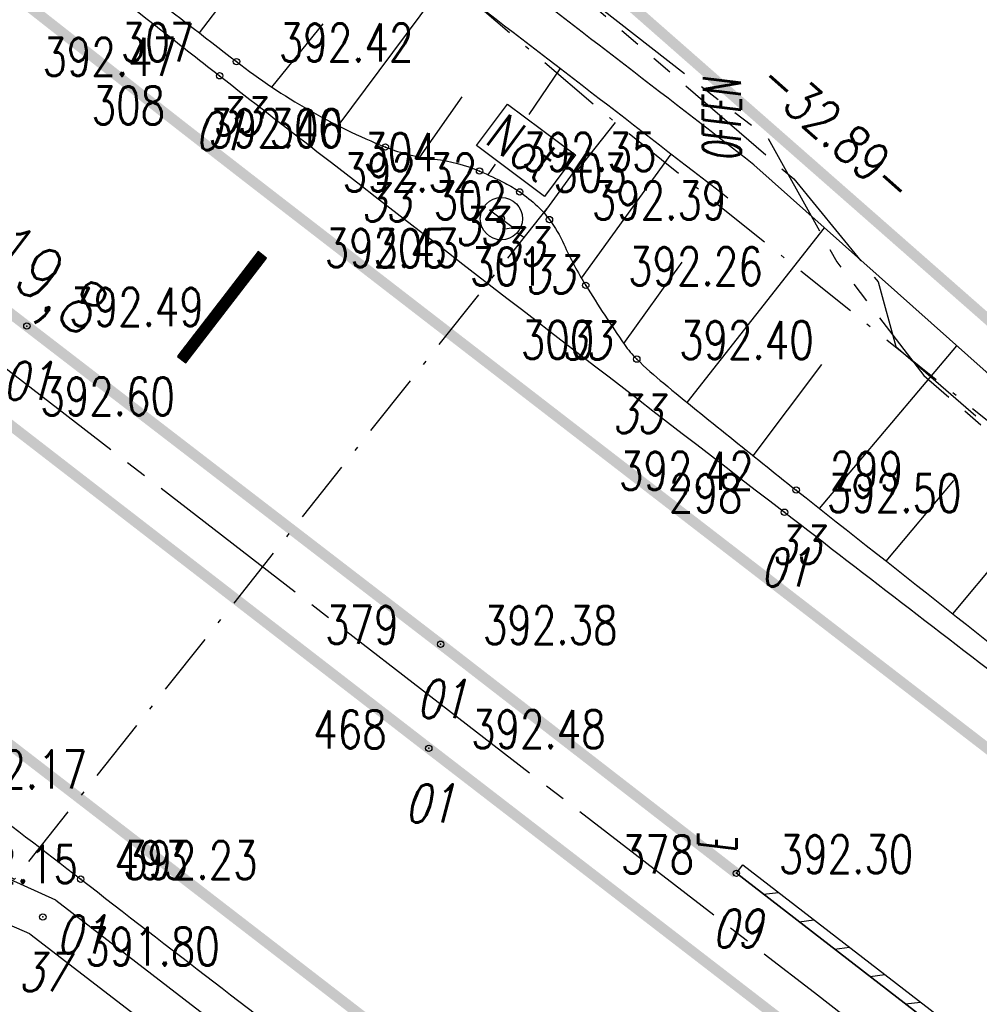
# Model space of a CAD drawing. Extents: x 449544 to 450624, y 436205 to 437134.
# Tile 104 of 114: x 450280 to 450325, y 436488 to 436535. Entities that reach past the tile are written whole.
import ezdxf
from ezdxf.enums import TextEntityAlignment as Align

# ---------------------------------------------------------------- set-up
doc = ezdxf.new("R2010")
doc.units = 0
doc.header["$LTSCALE"] = 2
doc.header["$MEASUREMENT"] = 0
for name, pattern in [('ACHSE', [5.5, 4, -0.5, 0.5, -0.5]), ('AUSGEZOGEN', [0]), ('BAB-FM2', [2.6, 1.5, -0.5, 0.1, -0.5]), ('PHANTOMX2', [5, 2.5, -0.5, 0.5, -0.5, 0.5, -0.5])]:
    doc.linetypes.add(name, pattern=pattern)
doc.layers.get('0').update_dxf_attribs({"linetype": 'AUSGEZOGEN'})
for name, color, linetype in [('214-ABSTAND', 8, 'AUSGEZOGEN'), ('214-GRENZL-BAB', 7, 'AUSGEZOGEN'), ('ACHSETOP', 250, 'ACHSE'), ('ANMERKUNG', 7, 'CONTINUOUS'), ('BAB_FM', 5, 'BAB-FM2'), ('BOESCHG', 250, 'AUSGEZOGEN'), ('BORDSTEIN', 7, 'CONTINUOUS'), ('FBR_ANMERKUNG', 7, 'CONTINUOUS'), ('FBR_HOEHE', 4, 'AUSGEZOGEN'), ('FBR_PKT', 7, 'AUSGEZOGEN'), ('FBR_PKT-CODE', 30, 'AUSGEZOGEN'), ('FBR_PKT-NR', 7, 'AUSGEZOGEN'), ('FBRTOP', 250, 'AUSGEZOGEN'), ('GEF', 1, 'AUSGEZOGEN'), ('HEKT_B', 250, 'CONTINUOUS'), ('Lichtwellenleiter COLT', 46, 'PHANTOMX2'), ('Lichtwellenleiter GLH', 46, 'PHANTOMX2'), ('MULDE', 250, 'AUSGEZOGEN'), ('NS', 5, 'AUSGEZOGEN'), ('SCHLITZRINNE', 200, 'AUSGEZOGEN')]:
    doc.layers.add(name, color=color, linetype=linetype)
doc.styles.add('ROMANS', font='romans.shx', dxfattribs={"width": 0.8})

# ---------------------------------------------------------------- blocks, each defined once
blk = doc.blocks.new('PKT')
at = {"color": 0}
blk.add_circle((0, 0), 0.15, dxfattribs=at)
blk.add_point((0, 0), dxfattribs=at)
blk = doc.blocks.new('*X39')
at = {"color": 0}
for p, q in [((75.476, 275.596), (75.966, 276.086)), ((75.476, 275.605), (75.957, 276.086)), ((75.476, 275.614), (75.948, 276.086)), ((75.476, 275.622), (75.939, 276.086)), ((75.476, 275.631), (75.93, 276.086)), ((75.476, 275.64), (75.921, 276.086)), ((75.476, 275.649), (75.913, 276.086)), ((75.476, 275.658), (75.904, 276.086)), ((75.476, 275.667), (75.895, 276.086)), ((75.476, 275.675), (75.886, 276.086)), ((75.476, 275.684), (75.877, 276.086)), ((75.476, 275.693), (75.868, 276.086)), ((75.476, 275.702), (75.86, 276.086)), ((75.476, 275.711), (75.851, 276.086)), ((75.476, 275.72), (75.842, 276.086)), ((75.476, 275.728), (75.833, 276.086)), ((75.476, 275.737), (75.824, 276.086)), ((75.476, 275.746), (75.815, 276.086)), ((75.476, 275.755), (75.807, 276.086)), ((75.476, 275.764), (75.798, 276.086)), ((75.476, 275.773), (75.789, 276.086)), ((75.476, 275.781), (75.78, 276.086)), ((75.476, 275.79), (75.771, 276.086)), ((75.476, 275.799), (75.762, 276.086)), ((75.476, 275.808), (75.754, 276.086)), ((75.476, 275.817), (75.745, 276.086)), ((75.476, 275.826), (75.736, 276.086)), ((75.476, 275.834), (75.727, 276.086)), ((75.476, 275.843), (75.718, 276.086)), ((75.476, 275.852), (75.709, 276.086)), ((75.476, 275.861), (75.7, 276.086)), ((75.476, 275.87), (75.692, 276.086)), ((75.476, 275.879), (75.683, 276.086)), ((75.476, 275.888), (75.674, 276.086)), ((75.476, 275.896), (75.665, 276.086)), ((75.476, 275.905), (75.656, 276.086)), ((75.476, 275.914), (75.647, 276.086)), ((75.476, 275.923), (75.639, 276.086)), ((75.476, 275.932), (75.63, 276.086)), ((75.476, 275.941), (75.621, 276.086)), ((75.476, 275.949), (75.612, 276.086)), ((75.476, 275.958), (75.603, 276.086)), ((75.476, 275.967), (75.594, 276.086)), ((75.476, 275.976), (75.586, 276.086)), ((75.476, 275.985), (75.577, 276.086)), ((75.476, 275.994), (75.568, 276.086)), ((75.476, 276.002), (75.559, 276.086)), ((75.476, 276.011), (75.55, 276.086)), ((75.476, 276.02), (75.541, 276.086)), ((75.476, 276.029), (75.533, 276.086)), ((75.476, 276.038), (75.524, 276.086)), ((75.476, 276.047), (75.515, 276.086)), ((75.476, 276.055), (75.506, 276.086)), ((75.476, 276.064), (75.497, 276.086)), ((75.476, 276.073), (75.488, 276.086)), ((75.476, 275.587), (75.973, 276.084)), ((75.476, 275.578), (75.973, 276.075)), ((75.476, 275.569), (75.973, 276.067)), ((75.476, 275.56), (75.973, 276.058)), ((75.476, 275.552), (75.973, 276.049)), ((75.476, 275.543), (75.973, 276.04)), ((75.476, 275.534), (75.973, 276.031)), ((75.476, 275.525), (75.973, 276.022)), ((75.476, 275.516), (75.973, 276.014)), ((75.476, 275.507), (75.973, 276.005)), ((75.476, 275.499), (75.973, 275.996)), ((75.476, 275.49), (75.973, 275.987)), ((75.476, 275.481), (75.973, 275.978)), ((75.476, 275.472), (75.973, 275.969)), ((75.476, 275.463), (75.973, 275.961)), ((75.476, 275.454), (75.973, 275.952)), ((75.476, 275.446), (75.973, 275.943)), ((75.476, 275.437), (75.973, 275.934)), ((75.476, 275.428), (75.973, 275.925)), ((75.476, 275.419), (75.973, 275.916)), ((75.476, 275.41), (75.973, 275.907)), ((75.476, 275.401), (75.973, 275.899)), ((75.476, 275.393), (75.973, 275.89)), ((75.476, 275.384), (75.973, 275.881)), ((75.476, 275.375), (75.973, 275.872)), ((75.476, 275.366), (75.973, 275.863)), ((75.476, 275.357), (75.973, 275.854)), ((75.476, 275.348), (75.973, 275.846)), ((75.476, 275.34), (75.973, 275.837)), ((75.476, 275.331), (75.973, 275.828)), ((75.476, 275.322), (75.973, 275.819)), ((75.476, 275.313), (75.973, 275.81)), ((75.476, 275.304), (75.973, 275.801)), ((75.476, 275.295), (75.973, 275.793)), ((75.476, 275.286), (75.973, 275.784)), ((75.476, 275.278), (75.973, 275.775)), ((75.476, 275.269), (75.973, 275.766)), ((75.476, 275.26), (75.973, 275.757)), ((75.476, 275.251), (75.973, 275.748)), ((75.476, 275.242), (75.973, 275.74)), ((75.476, 275.233), (75.973, 275.731)), ((75.476, 275.225), (75.973, 275.722)), ((75.476, 275.216), (75.973, 275.713)), ((75.476, 275.207), (75.973, 275.704)), ((75.476, 275.198), (75.973, 275.695)), ((75.476, 275.189), (75.973, 275.687)), ((75.476, 275.18), (75.973, 275.678)), ((75.476, 275.172), (75.973, 275.669)), ((75.476, 275.163), (75.973, 275.66)), ((75.476, 275.154), (75.973, 275.651)), ((75.476, 275.145), (75.973, 275.642)), ((75.476, 275.136), (75.973, 275.633)), ((75.476, 275.127), (75.973, 275.625)), ((75.476, 275.119), (75.973, 275.616)), ((75.476, 275.11), (75.973, 275.607)), ((75.476, 275.101), (75.973, 275.598)), ((75.476, 275.092), (75.973, 275.589)), ((75.476, 275.083), (75.973, 275.58)), ((75.476, 275.074), (75.973, 275.572)), ((75.476, 275.066), (75.973, 275.563)), ((75.476, 275.057), (75.973, 275.554)), ((75.476, 275.048), (75.973, 275.545)), ((75.476, 275.039), (75.973, 275.536)), ((75.476, 275.03), (75.973, 275.527)), ((75.476, 275.021), (75.973, 275.519)), ((75.476, 275.012), (75.973, 275.51)), ((75.476, 275.004), (75.973, 275.501)), ((75.476, 274.995), (75.973, 275.492)), ((75.476, 274.986), (75.973, 275.483)), ((75.476, 274.977), (75.973, 275.474)), ((75.476, 274.968), (75.973, 275.466)), ((75.476, 274.959), (75.973, 275.457)), ((75.476, 274.951), (75.973, 275.448)), ((75.476, 274.942), (75.973, 275.439)), ((75.476, 274.933), (75.973, 275.43)), ((75.476, 274.924), (75.973, 275.421)), ((75.476, 274.915), (75.973, 275.413)), ((75.476, 274.906), (75.973, 275.404)), ((75.476, 274.898), (75.973, 275.395)), ((75.476, 274.889), (75.973, 275.386)), ((75.476, 274.88), (75.973, 275.377)), ((75.476, 274.871), (75.973, 275.368)), ((75.476, 274.862), (75.973, 275.359)), ((75.476, 274.853), (75.973, 275.351)), ((75.476, 274.845), (75.973, 275.342)), ((75.476, 274.836), (75.973, 275.333)), ((75.476, 274.827), (75.973, 275.324)), ((75.476, 274.818), (75.973, 275.315)), ((75.476, 274.809), (75.973, 275.306)), ((75.476, 274.8), (75.973, 275.298)), ((75.476, 274.792), (75.973, 275.289)), ((75.476, 274.783), (75.973, 275.28)), ((75.476, 274.774), (75.973, 275.271)), ((75.476, 274.765), (75.973, 275.262)), ((75.476, 274.756), (75.973, 275.253)), ((75.476, 274.747), (75.973, 275.245)), ((75.476, 274.738), (75.973, 275.236)), ((75.476, 274.73), (75.973, 275.227)), ((75.476, 274.721), (75.973, 275.218)), ((75.476, 274.712), (75.973, 275.209)), ((75.476, 274.703), (75.973, 275.2)), ((75.476, 274.694), (75.973, 275.192)), ((75.476, 274.685), (75.973, 275.183)), ((75.476, 274.677), (75.973, 275.174)), ((75.476, 274.668), (75.973, 275.165)), ((75.476, 274.659), (75.973, 275.156)), ((75.476, 274.65), (75.973, 275.147)), ((75.476, 274.641), (75.973, 275.139)), ((75.476, 274.632), (75.973, 275.13)), ((75.476, 274.624), (75.973, 275.121)), ((75.476, 274.615), (75.973, 275.112)), ((75.476, 274.606), (75.973, 275.103)), ((75.476, 274.597), (75.973, 275.094)), ((75.476, 274.588), (75.973, 275.085)), ((75.476, 274.579), (75.973, 275.077)), ((75.476, 274.571), (75.973, 275.068)), ((75.476, 274.562), (75.973, 275.059)), ((75.476, 274.553), (75.973, 275.05)), ((75.476, 274.544), (75.973, 275.041)), ((75.476, 274.535), (75.973, 275.032)), ((75.476, 274.526), (75.973, 275.024)), ((75.476, 274.518), (75.973, 275.015)), ((75.476, 274.509), (75.973, 275.006)), ((75.476, 274.5), (75.973, 274.997)), ((75.476, 274.491), (75.973, 274.988)), ((75.476, 274.482), (75.973, 274.979)), ((75.476, 274.473), (75.973, 274.971)), ((75.476, 274.464), (75.973, 274.962)), ((75.476, 274.456), (75.973, 274.953)), ((75.476, 274.447), (75.973, 274.944)), ((75.476, 274.438), (75.973, 274.935)), ((75.476, 274.429), (75.973, 274.926)), ((75.476, 274.42), (75.973, 274.918)), ((75.476, 274.411), (75.973, 274.909)), ((75.476, 274.403), (75.973, 274.9)), ((75.476, 274.394), (75.973, 274.891)), ((75.476, 274.385), (75.973, 274.882)), ((75.476, 274.376), (75.973, 274.873)), ((75.476, 274.367), (75.973, 274.865)), ((75.476, 274.358), (75.973, 274.856)), ((75.476, 274.35), (75.973, 274.847)), ((75.476, 274.341), (75.973, 274.838)), ((75.476, 274.332), (75.973, 274.829)), ((75.476, 274.323), (75.973, 274.82)), ((75.476, 274.314), (75.973, 274.811)), ((75.476, 274.305), (75.973, 274.803)), ((75.476, 274.297), (75.973, 274.794)), ((75.476, 274.288), (75.973, 274.785)), ((75.476, 274.279), (75.973, 274.776)), ((75.476, 274.27), (75.973, 274.767)), ((75.476, 274.261), (75.973, 274.758)), ((75.476, 274.252), (75.973, 274.75)), ((75.476, 274.243), (75.973, 274.741)), ((75.476, 274.235), (75.973, 274.732)), ((75.476, 274.226), (75.973, 274.723)), ((75.476, 274.217), (75.973, 274.714)), ((75.476, 274.208), (75.973, 274.705)), ((75.476, 274.199), (75.973, 274.697)), ((75.476, 274.19), (75.973, 274.688)), ((75.476, 274.182), (75.973, 274.679)), ((75.476, 274.173), (75.973, 274.67)), ((75.476, 274.164), (75.973, 274.661)), ((75.476, 274.155), (75.973, 274.652)), ((75.476, 274.146), (75.973, 274.644)), ((75.476, 274.137), (75.973, 274.635)), ((75.476, 274.129), (75.973, 274.626)), ((75.476, 274.12), (75.973, 274.617)), ((75.476, 274.111), (75.973, 274.608)), ((75.476, 274.102), (75.973, 274.599)), ((75.476, 274.093), (75.973, 274.59)), ((75.476, 274.084), (75.973, 274.582)), ((75.476, 274.076), (75.973, 274.573)), ((75.476, 274.067), (75.973, 274.564)), ((75.476, 274.058), (75.973, 274.555)), ((75.476, 274.049), (75.973, 274.546)), ((75.476, 274.04), (75.973, 274.537)), ((75.476, 274.031), (75.973, 274.529)), ((75.476, 274.023), (75.973, 274.52)), ((75.476, 274.014), (75.973, 274.511)), ((75.476, 274.005), (75.973, 274.502)), ((75.476, 273.996), (75.973, 274.493)), ((75.476, 273.987), (75.973, 274.484)), ((75.476, 273.978), (75.973, 274.476)), ((75.476, 273.969), (75.973, 274.467)), ((75.476, 273.961), (75.973, 274.458)), ((75.476, 273.952), (75.973, 274.449)), ((75.476, 273.943), (75.973, 274.44)), ((75.476, 273.934), (75.973, 274.431)), ((75.476, 273.925), (75.973, 274.423)), ((75.476, 273.916), (75.973, 274.414)), ((75.476, 273.908), (75.973, 274.405)), ((75.476, 273.899), (75.973, 274.396)), ((75.476, 273.89), (75.973, 274.387)), ((75.476, 273.881), (75.973, 274.378)), ((75.476, 273.872), (75.973, 274.37)), ((75.476, 273.863), (75.973, 274.361)), ((75.476, 273.855), (75.973, 274.352)), ((75.476, 273.846), (75.973, 274.343)), ((75.476, 273.837), (75.973, 274.334)), ((75.476, 273.828), (75.973, 274.325)), ((75.476, 273.819), (75.973, 274.316)), ((75.476, 273.81), (75.973, 274.308)), ((75.476, 273.802), (75.973, 274.299)), ((75.476, 273.793), (75.973, 274.29)), ((75.476, 273.784), (75.973, 274.281)), ((75.476, 273.775), (75.973, 274.272)), ((75.476, 273.766), (75.973, 274.263)), ((75.476, 273.757), (75.973, 274.255)), ((75.476, 273.749), (75.973, 274.246)), ((75.476, 273.74), (75.973, 274.237)), ((75.476, 273.731), (75.973, 274.228)), ((75.476, 273.722), (75.973, 274.219)), ((75.476, 273.713), (75.973, 274.21)), ((75.476, 273.704), (75.973, 274.202)), ((75.476, 273.695), (75.973, 274.193)), ((75.476, 273.687), (75.973, 274.184)), ((75.476, 273.678), (75.973, 274.175)), ((75.476, 273.669), (75.973, 274.166)), ((75.476, 273.66), (75.973, 274.157)), ((75.476, 273.651), (75.973, 274.149)), ((75.476, 273.642), (75.973, 274.14)), ((75.476, 273.634), (75.973, 274.131)), ((75.476, 273.625), (75.973, 274.122)), ((75.476, 273.616), (75.973, 274.113)), ((75.476, 273.607), (75.973, 274.104)), ((75.476, 273.598), (75.973, 274.096)), ((75.476, 273.589), (75.973, 274.087)), ((75.476, 273.581), (75.973, 274.078)), ((75.476, 273.572), (75.973, 274.069)), ((75.476, 273.563), (75.973, 274.06)), ((75.476, 273.554), (75.973, 274.051)), ((75.476, 273.545), (75.973, 274.042)), ((75.476, 273.536), (75.973, 274.034)), ((75.476, 273.528), (75.973, 274.025)), ((75.476, 273.519), (75.973, 274.016)), ((75.476, 273.51), (75.973, 274.007)), ((75.476, 273.501), (75.973, 273.998)), ((75.476, 273.492), (75.973, 273.989)), ((75.476, 273.483), (75.973, 273.981)), ((75.476, 273.475), (75.973, 273.972)), ((75.476, 273.466), (75.973, 273.963)), ((75.476, 273.457), (75.973, 273.954)), ((75.476, 273.448), (75.973, 273.945)), ((75.476, 273.439), (75.973, 273.936)), ((75.476, 273.43), (75.973, 273.928)), ((75.476, 273.421), (75.973, 273.919)), ((75.476, 273.413), (75.973, 273.91)), ((75.476, 273.404), (75.973, 273.901)), ((75.476, 273.395), (75.973, 273.892)), ((75.476, 273.386), (75.973, 273.883)), ((75.476, 273.377), (75.973, 273.875)), ((75.476, 273.368), (75.973, 273.866)), ((75.476, 273.36), (75.973, 273.857)), ((75.476, 273.351), (75.973, 273.848)), ((75.476, 273.342), (75.973, 273.839)), ((75.476, 273.333), (75.973, 273.83)), ((75.476, 273.324), (75.973, 273.822)), ((75.476, 273.315), (75.973, 273.813)), ((75.476, 273.307), (75.973, 273.804)), ((75.476, 273.298), (75.973, 273.795)), ((75.476, 273.289), (75.973, 273.786)), ((75.476, 273.28), (75.973, 273.777)), ((75.476, 273.271), (75.973, 273.768)), ((75.476, 273.262), (75.973, 273.76)), ((75.476, 273.254), (75.973, 273.751)), ((75.476, 273.245), (75.973, 273.742)), ((75.476, 273.236), (75.973, 273.733)), ((75.476, 273.227), (75.973, 273.724)), ((75.476, 273.218), (75.973, 273.715)), ((75.476, 273.209), (75.973, 273.707)), ((75.476, 273.201), (75.973, 273.698)), ((75.476, 273.192), (75.973, 273.689)), ((75.476, 273.183), (75.973, 273.68)), ((75.476, 273.174), (75.973, 273.671)), ((75.476, 273.165), (75.973, 273.662)), ((75.476, 273.156), (75.973, 273.654)), ((75.476, 273.147), (75.973, 273.645)), ((75.476, 273.139), (75.973, 273.636)), ((75.476, 273.13), (75.973, 273.627)), ((75.476, 273.121), (75.973, 273.618)), ((75.476, 273.112), (75.973, 273.609)), ((75.476, 273.103), (75.973, 273.601)), ((75.476, 273.094), (75.973, 273.592)), ((75.476, 273.086), (75.973, 273.583)), ((75.476, 273.077), (75.973, 273.574)), ((75.476, 273.068), (75.973, 273.565)), ((75.476, 273.059), (75.973, 273.556)), ((75.476, 273.05), (75.973, 273.548)), ((75.476, 273.041), (75.973, 273.539)), ((75.476, 273.033), (75.973, 273.53)), ((75.476, 273.024), (75.973, 273.521)), ((75.476, 273.015), (75.973, 273.512)), ((75.476, 273.006), (75.973, 273.503)), ((75.476, 272.997), (75.973, 273.494)), ((75.476, 272.988), (75.973, 273.486)), ((75.476, 272.98), (75.973, 273.477)), ((75.476, 272.971), (75.973, 273.468)), ((75.476, 272.962), (75.973, 273.459)), ((75.476, 272.953), (75.973, 273.45)), ((75.476, 272.944), (75.973, 273.441)), ((75.476, 272.935), (75.973, 273.433)), ((75.476, 272.927), (75.973, 273.424)), ((75.476, 272.918), (75.973, 273.415)), ((75.476, 272.909), (75.973, 273.406)), ((75.476, 272.9), (75.973, 273.397)), ((75.476, 272.891), (75.973, 273.388)), ((75.476, 272.882), (75.973, 273.38)), ((75.476, 272.873), (75.973, 273.371)), ((75.476, 272.865), (75.973, 273.362)), ((75.476, 272.856), (75.973, 273.353)), ((75.476, 272.847), (75.973, 273.344)), ((75.476, 272.838), (75.973, 273.335)), ((75.476, 272.829), (75.973, 273.327)), ((75.476, 272.82), (75.973, 273.318)), ((75.476, 272.812), (75.973, 273.309)), ((75.476, 272.803), (75.973, 273.3)), ((75.476, 272.794), (75.973, 273.291)), ((75.476, 272.785), (75.973, 273.282)), ((75.476, 272.776), (75.973, 273.274)), ((75.476, 272.767), (75.973, 273.265)), ((75.476, 272.759), (75.973, 273.256)), ((75.476, 272.75), (75.973, 273.247)), ((75.476, 272.741), (75.973, 273.238)), ((75.476, 272.732), (75.973, 273.229)), ((75.476, 272.723), (75.973, 273.22)), ((75.476, 272.714), (75.973, 273.212)), ((75.476, 272.706), (75.973, 273.203)), ((75.476, 272.697), (75.973, 273.194)), ((75.476, 272.688), (75.973, 273.185)), ((75.476, 272.679), (75.973, 273.176)), ((75.476, 272.67), (75.973, 273.167)), ((75.476, 272.661), (75.973, 273.159)), ((75.476, 272.653), (75.973, 273.15)), ((75.476, 272.644), (75.973, 273.141)), ((75.476, 272.635), (75.973, 273.132)), ((75.476, 272.626), (75.973, 273.123)), ((75.476, 272.617), (75.973, 273.114)), ((75.476, 272.608), (75.973, 273.106)), ((75.476, 272.599), (75.973, 273.097)), ((75.476, 272.591), (75.973, 273.088)), ((75.476, 272.582), (75.973, 273.079)), ((75.476, 272.573), (75.973, 273.07)), ((75.476, 272.564), (75.973, 273.061)), ((75.476, 272.555), (75.973, 273.053)), ((75.476, 272.546), (75.973, 273.044)), ((75.476, 272.538), (75.973, 273.035)), ((75.476, 272.529), (75.973, 273.026)), ((75.476, 272.52), (75.973, 273.017)), ((75.476, 272.511), (75.973, 273.008)), ((75.476, 272.502), (75.973, 273)), ((75.476, 272.493), (75.973, 272.991)), ((75.476, 272.485), (75.973, 272.982)), ((75.476, 272.476), (75.973, 272.973)), ((75.476, 272.467), (75.973, 272.964)), ((75.476, 272.458), (75.973, 272.955)), ((75.476, 272.449), (75.973, 272.946)), ((75.476, 272.44), (75.973, 272.938)), ((75.476, 272.432), (75.973, 272.929)), ((75.476, 272.423), (75.973, 272.92)), ((75.476, 272.414), (75.973, 272.911)), ((75.476, 272.405), (75.973, 272.902)), ((75.476, 272.396), (75.973, 272.893)), ((75.476, 272.387), (75.973, 272.885)), ((75.476, 272.379), (75.973, 272.876)), ((75.476, 272.37), (75.973, 272.867)), ((75.476, 272.361), (75.973, 272.858)), ((75.476, 272.352), (75.973, 272.849)), ((75.476, 272.343), (75.973, 272.84)), ((75.476, 272.334), (75.973, 272.832)), ((75.476, 272.325), (75.973, 272.823)), ((75.476, 272.317), (75.973, 272.814)), ((75.476, 272.308), (75.973, 272.805)), ((75.476, 272.299), (75.973, 272.796)), ((75.476, 272.29), (75.973, 272.787)), ((75.476, 272.281), (75.973, 272.779)), ((75.476, 272.272), (75.973, 272.77)), ((75.476, 272.264), (75.973, 272.761)), ((75.476, 272.255), (75.973, 272.752)), ((75.476, 272.246), (75.973, 272.743)), ((75.476, 272.237), (75.973, 272.734)), ((75.476, 272.228), (75.973, 272.726)), ((75.476, 272.219), (75.973, 272.717)), ((75.476, 272.211), (75.973, 272.708)), ((75.476, 272.202), (75.973, 272.699)), ((75.476, 272.193), (75.973, 272.69)), ((75.476, 272.184), (75.973, 272.681)), ((75.476, 272.175), (75.973, 272.672)), ((75.476, 272.166), (75.973, 272.664)), ((75.476, 272.158), (75.973, 272.655)), ((75.476, 272.149), (75.973, 272.646)), ((75.476, 272.14), (75.973, 272.637)), ((75.476, 272.131), (75.973, 272.628)), ((75.476, 272.122), (75.973, 272.619)), ((75.476, 272.113), (75.973, 272.611)), ((75.476, 272.104), (75.973, 272.602)), ((75.476, 272.096), (75.973, 272.593)), ((75.476, 272.087), (75.973, 272.584)), ((75.476, 272.078), (75.973, 272.575)), ((75.476, 272.069), (75.973, 272.566)), ((75.476, 272.06), (75.973, 272.558)), ((75.476, 272.051), (75.973, 272.549)), ((75.476, 272.043), (75.973, 272.54)), ((75.476, 272.034), (75.973, 272.531)), ((75.476, 272.025), (75.973, 272.522)), ((75.476, 272.016), (75.973, 272.513)), ((75.476, 272.007), (75.973, 272.505)), ((75.476, 271.998), (75.973, 272.496)), ((75.476, 271.99), (75.973, 272.487)), ((75.476, 271.981), (75.973, 272.478)), ((75.476, 271.972), (75.973, 272.469)), ((75.476, 271.963), (75.973, 272.46)), ((75.476, 271.954), (75.973, 272.452)), ((75.476, 271.945), (75.973, 272.443)), ((75.476, 271.937), (75.973, 272.434)), ((75.476, 271.928), (75.973, 272.425)), ((75.476, 271.919), (75.973, 272.416)), ((75.476, 271.91), (75.973, 272.407)), ((75.476, 271.901), (75.973, 272.398)), ((75.476, 271.892), (75.973, 272.39)), ((75.476, 271.884), (75.973, 272.381)), ((75.476, 271.875), (75.973, 272.372)), ((75.476, 271.866), (75.973, 272.363)), ((75.476, 271.857), (75.973, 272.354)), ((75.476, 271.848), (75.973, 272.345)), ((75.476, 271.839), (75.973, 272.337)), ((75.476, 271.83), (75.973, 272.328)), ((75.476, 271.822), (75.973, 272.319)), ((75.476, 271.813), (75.973, 272.31)), ((75.476, 271.804), (75.973, 272.301)), ((75.476, 271.795), (75.973, 272.292)), ((75.476, 271.786), (75.973, 272.284)), ((75.476, 271.777), (75.973, 272.275)), ((75.476, 271.769), (75.973, 272.266)), ((75.476, 271.76), (75.973, 272.257)), ((75.476, 271.751), (75.973, 272.248)), ((75.476, 271.742), (75.973, 272.239)), ((75.476, 271.733), (75.973, 272.231)), ((75.476, 271.724), (75.973, 272.222)), ((75.476, 271.716), (75.973, 272.213)), ((75.476, 271.707), (75.973, 272.204)), ((75.476, 271.698), (75.973, 272.195)), ((75.476, 271.689), (75.973, 272.186)), ((75.476, 271.68), (75.973, 272.177)), ((75.476, 271.671), (75.973, 272.169)), ((75.476, 271.663), (75.973, 272.16)), ((75.476, 271.654), (75.973, 272.151)), ((75.476, 271.645), (75.973, 272.142)), ((75.476, 271.636), (75.973, 272.133)), ((75.476, 271.627), (75.973, 272.124)), ((75.476, 271.618), (75.973, 272.116)), ((75.476, 271.61), (75.973, 272.107)), ((75.476, 271.601), (75.973, 272.098)), ((75.476, 271.592), (75.973, 272.089)), ((75.476, 271.583), (75.973, 272.08)), ((75.476, 271.574), (75.973, 272.071)), ((75.476, 271.565), (75.973, 272.063)), ((75.476, 271.556), (75.973, 272.054)), ((75.476, 271.548), (75.973, 272.045)), ((75.476, 271.539), (75.973, 272.036)), ((75.476, 271.53), (75.973, 272.027)), ((75.476, 271.521), (75.973, 272.018)), ((75.476, 271.512), (75.973, 272.01)), ((75.476, 271.503), (75.973, 272.001)), ((75.476, 271.495), (75.973, 271.992)), ((75.476, 271.486), (75.973, 271.983)), ((75.476, 271.477), (75.973, 271.974)), ((75.476, 271.468), (75.973, 271.965)), ((75.476, 271.459), (75.973, 271.957)), ((75.476, 271.45), (75.973, 271.948)), ((75.476, 271.442), (75.973, 271.939)), ((75.476, 271.433), (75.973, 271.93)), ((75.476, 271.424), (75.973, 271.921)), ((75.476, 271.415), (75.973, 271.912)), ((75.476, 271.406), (75.973, 271.903)), ((75.476, 271.397), (75.973, 271.895)), ((75.476, 271.389), (75.973, 271.886)), ((75.476, 271.38), (75.973, 271.877)), ((75.476, 271.371), (75.973, 271.868)), ((75.476, 271.362), (75.973, 271.859)), ((75.476, 271.353), (75.973, 271.85)), ((75.476, 271.344), (75.973, 271.842)), ((75.476, 271.336), (75.973, 271.833)), ((75.476, 271.327), (75.973, 271.824)), ((75.476, 271.318), (75.973, 271.815)), ((75.476, 271.309), (75.973, 271.806)), ((75.476, 271.3), (75.973, 271.797)), ((75.476, 271.291), (75.973, 271.789)), ((75.476, 271.282), (75.973, 271.78)), ((75.476, 271.274), (75.973, 271.771)), ((75.476, 271.265), (75.973, 271.762)), ((75.476, 271.256), (75.973, 271.753)), ((75.476, 271.247), (75.973, 271.744)), ((75.476, 271.238), (75.973, 271.736)), ((75.476, 271.229), (75.973, 271.727)), ((75.476, 271.221), (75.973, 271.718)), ((75.476, 271.212), (75.973, 271.709)), ((75.476, 271.203), (75.973, 271.7)), ((75.476, 271.194), (75.973, 271.691)), ((75.476, 271.185), (75.973, 271.683)), ((75.476, 271.176), (75.973, 271.674)), ((75.476, 271.168), (75.973, 271.665)), ((75.476, 271.159), (75.973, 271.656)), ((75.476, 271.15), (75.973, 271.647)), ((75.476, 271.141), (75.973, 271.638)), ((75.476, 271.132), (75.973, 271.629)), ((75.476, 271.123), (75.973, 271.621)), ((75.476, 271.115), (75.973, 271.612)), ((75.476, 271.106), (75.973, 271.603)), ((75.476, 271.097), (75.973, 271.594)), ((75.476, 271.088), (75.973, 271.585)), ((75.476, 271.079), (75.973, 271.576)), ((75.476, 271.07), (75.973, 271.568)), ((75.476, 271.062), (75.973, 271.559)), ((75.476, 271.053), (75.973, 271.55)), ((75.476, 271.044), (75.973, 271.541)), ((75.476, 271.035), (75.973, 271.532)), ((75.476, 271.026), (75.973, 271.523)), ((75.476, 271.017), (75.973, 271.515)), ((75.476, 271.008), (75.973, 271.506)), ((75.476, 271), (75.973, 271.497)), ((75.476, 270.991), (75.973, 271.488)), ((75.476, 270.982), (75.973, 271.479)), ((75.476, 270.973), (75.973, 271.47)), ((75.476, 270.964), (75.973, 271.462)), ((75.476, 270.955), (75.973, 271.453)), ((75.476, 270.947), (75.973, 271.444)), ((75.476, 270.938), (75.973, 271.435)), ((75.476, 270.929), (75.973, 271.426)), ((75.476, 270.92), (75.973, 271.417)), ((75.476, 270.911), (75.973, 271.409)), ((75.476, 270.902), (75.973, 271.4)), ((75.476, 270.894), (75.973, 271.391)), ((75.476, 270.885), (75.973, 271.382)), ((75.476, 270.876), (75.973, 271.373)), ((75.476, 270.867), (75.973, 271.364)), ((75.476, 270.858), (75.973, 271.355)), ((75.476, 270.849), (75.973, 271.347)), ((75.476, 270.841), (75.973, 271.338)), ((75.476, 270.832), (75.973, 271.329)), ((75.476, 270.823), (75.973, 271.32)), ((75.476, 270.814), (75.973, 271.311)), ((75.476, 270.805), (75.973, 271.302)), ((75.476, 270.796), (75.973, 271.294)), ((75.476, 270.788), (75.973, 271.285)), ((75.476, 270.779), (75.973, 271.276)), ((75.476, 270.77), (75.973, 271.267)), ((75.476, 270.761), (75.973, 271.258)), ((75.476, 270.752), (75.973, 271.249)), ((75.476, 270.743), (75.973, 271.241)), ((75.476, 270.734), (75.973, 271.232)), ((75.476, 270.726), (75.973, 271.223)), ((75.476, 270.717), (75.973, 271.214)), ((75.476, 270.708), (75.973, 271.205)), ((75.476, 270.699), (75.973, 271.196)), ((75.476, 270.69), (75.973, 271.188)), ((75.476, 270.681), (75.973, 271.179)), ((75.476, 270.673), (75.973, 271.17)), ((75.476, 270.664), (75.973, 271.161)), ((75.476, 270.655), (75.973, 271.152)), ((75.476, 270.646), (75.973, 271.143)), ((75.476, 270.637), (75.973, 271.135)), ((75.476, 270.628), (75.973, 271.126)), ((75.476, 270.62), (75.973, 271.117)), ((75.476, 270.611), (75.973, 271.108)), ((75.476, 270.602), (75.973, 271.099)), ((75.476, 270.593), (75.973, 271.09)), ((75.476, 270.584), (75.973, 271.081)), ((75.476, 270.575), (75.973, 271.073)), ((75.476, 270.567), (75.973, 271.064)), ((75.476, 270.558), (75.973, 271.055)), ((75.476, 270.549), (75.973, 271.046)), ((75.476, 270.54), (75.973, 271.037)), ((75.476, 270.531), (75.973, 271.028)), ((75.476, 270.522), (75.973, 271.02)), ((75.476, 270.514), (75.973, 271.011)), ((75.476, 270.505), (75.973, 271.002)), ((75.476, 270.496), (75.973, 270.993)), ((75.476, 270.487), (75.973, 270.984)), ((75.476, 270.478), (75.973, 270.975)), ((75.476, 270.469), (75.973, 270.967)), ((75.476, 270.46), (75.973, 270.958)), ((75.476, 270.452), (75.973, 270.949)), ((75.476, 270.443), (75.973, 270.94)), ((75.476, 270.434), (75.973, 270.931)), ((75.476, 270.425), (75.973, 270.922)), ((75.476, 270.416), (75.973, 270.914)), ((75.476, 270.407), (75.973, 270.905)), ((75.476, 270.399), (75.973, 270.896)), ((75.476, 270.39), (75.973, 270.887)), ((75.476, 270.381), (75.973, 270.878)), ((75.476, 270.372), (75.973, 270.869)), ((75.476, 270.363), (75.973, 270.861)), ((75.476, 270.354), (75.973, 270.852)), ((75.476, 270.346), (75.973, 270.843)), ((75.476, 270.337), (75.973, 270.834)), ((75.476, 270.328), (75.973, 270.825)), ((75.476, 270.319), (75.973, 270.816)), ((75.476, 270.31), (75.973, 270.807)), ((75.476, 270.301), (75.973, 270.799)), ((75.476, 270.293), (75.973, 270.79)), ((75.476, 270.284), (75.973, 270.781)), ((75.476, 270.275), (75.973, 270.772)), ((75.476, 270.266), (75.973, 270.763)), ((75.476, 270.257), (75.973, 270.754)), ((75.476, 270.248), (75.973, 270.746)), ((75.476, 270.24), (75.973, 270.737)), ((75.476, 270.231), (75.973, 270.728)), ((75.476, 270.222), (75.973, 270.719)), ((75.476, 270.213), (75.973, 270.71)), ((75.476, 270.204), (75.973, 270.701)), ((75.476, 270.195), (75.973, 270.693)), ((75.476, 270.186), (75.973, 270.684)), ((75.476, 270.178), (75.973, 270.675)), ((75.476, 270.169), (75.973, 270.666)), ((75.476, 270.16), (75.973, 270.657)), ((75.476, 270.151), (75.973, 270.648)), ((75.476, 270.142), (75.973, 270.64)), ((75.476, 270.133), (75.973, 270.631)), ((75.476, 270.125), (75.973, 270.622)), ((75.476, 270.116), (75.973, 270.613)), ((75.476, 270.107), (75.973, 270.604)), ((75.476, 270.098), (75.973, 270.595)), ((75.476, 270.089), (75.973, 270.587)), ((75.476, 270.08), (75.973, 270.578)), ((75.476, 270.072), (75.973, 270.569)), ((75.476, 270.063), (75.973, 270.56)), ((75.476, 270.054), (75.973, 270.551)), ((75.476, 270.045), (75.973, 270.542)), ((75.476, 270.036), (75.973, 270.533)), ((75.476, 270.027), (75.973, 270.525)), ((75.476, 270.019), (75.973, 270.516)), ((75.476, 270.01), (75.973, 270.507)), ((75.476, 270.001), (75.973, 270.498)), ((75.476, 269.992), (75.973, 270.489)), ((75.476, 269.983), (75.973, 270.48)), ((75.476, 269.974), (75.973, 270.472)), ((75.476, 269.966), (75.973, 270.463)), ((75.476, 269.957), (75.973, 270.454)), ((75.476, 269.948), (75.973, 270.445)), ((75.476, 269.939), (75.973, 270.436)), ((75.476, 269.93), (75.973, 270.427)), ((75.476, 269.921), (75.973, 270.419)), ((75.476, 269.912), (75.973, 270.41)), ((75.476, 269.904), (75.973, 270.401)), ((75.476, 269.895), (75.973, 270.392)), ((75.476, 269.886), (75.973, 270.383)), ((75.476, 269.877), (75.973, 270.374)), ((75.476, 269.868), (75.973, 270.366)), ((75.476, 269.859), (75.973, 270.357)), ((75.476, 269.851), (75.973, 270.348)), ((75.476, 269.833), (75.973, 270.33)), ((75.488, 269.836), (75.973, 270.321)), ((75.496, 269.836), (75.973, 270.313)), ((75.505, 269.836), (75.973, 270.304)), ((75.514, 269.836), (75.973, 270.295)), ((75.523, 269.836), (75.973, 270.286)), ((75.532, 269.836), (75.973, 270.277)), ((75.541, 269.836), (75.973, 270.268)), ((75.549, 269.836), (75.973, 270.259)), ((75.558, 269.836), (75.973, 270.251)), ((75.567, 269.836), (75.973, 270.242)), ((75.576, 269.836), (75.973, 270.233)), ((75.585, 269.836), (75.973, 270.224)), ((75.594, 269.836), (75.973, 270.215)), ((75.602, 269.836), (75.973, 270.206)), ((75.611, 269.836), (75.973, 270.198)), ((75.62, 269.836), (75.973, 270.189)), ((75.629, 269.836), (75.973, 270.18)), ((75.638, 269.836), (75.973, 270.171)), ((75.647, 269.836), (75.973, 270.162)), ((75.655, 269.836), (75.973, 270.153)), ((75.664, 269.836), (75.973, 270.145)), ((75.673, 269.836), (75.973, 270.136)), ((75.682, 269.836), (75.973, 270.127)), ((75.691, 269.836), (75.973, 270.118)), ((75.7, 269.836), (75.973, 270.109)), ((75.709, 269.836), (75.973, 270.1)), ((75.717, 269.836), (75.973, 270.092)), ((75.726, 269.836), (75.973, 270.083)), ((75.735, 269.836), (75.973, 270.074)), ((75.744, 269.836), (75.973, 270.065)), ((75.753, 269.836), (75.973, 270.056)), ((75.762, 269.836), (75.973, 270.047)), ((75.77, 269.836), (75.973, 270.038)), ((75.779, 269.836), (75.973, 270.03)), ((75.788, 269.836), (75.973, 270.021)), ((75.797, 269.836), (75.973, 270.012)), ((75.806, 269.836), (75.973, 270.003)), ((75.815, 269.836), (75.973, 269.994)), ((75.823, 269.836), (75.973, 269.985)), ((75.832, 269.836), (75.973, 269.977)), ((75.841, 269.836), (75.973, 269.968)), ((75.85, 269.836), (75.973, 269.959)), ((75.859, 269.836), (75.973, 269.95)), ((75.868, 269.836), (75.973, 269.941)), ((75.876, 269.836), (75.973, 269.932)), ((75.885, 269.836), (75.973, 269.924)), ((75.894, 269.836), (75.973, 269.915)), ((75.903, 269.836), (75.973, 269.906)), ((75.912, 269.836), (75.973, 269.897)), ((75.921, 269.836), (75.973, 269.888)), ((75.93, 269.836), (75.973, 269.879)), ((75.938, 269.836), (75.973, 269.871)), ((75.947, 269.836), (75.973, 269.862)), ((75.956, 269.836), (75.973, 269.853)), ((75.965, 269.836), (75.973, 269.844))]:
    blk.add_line(p, q, dxfattribs=at)
blk = doc.blocks.new('NUGEF')
blk.add_lwpolyline([(0.511, -0.007), (0.511, 6.243), (0.014, 6.243), (0.014, -0.007)], close=True)
blk.add_blockref('*X39', (-75.462, -269.843))

msp = doc.modelspace()

# ---------------------------------------------------------------- linework, layer by layer
at = {"layer": '214-GRENZL-BAB', "const_width": 0.5, "flags": 128}
msp.add_lwpolyline([(450329.009, 436517.688), (450305.426, 436538.398)], dxfattribs=at)
at = {"layer": 'ACHSETOP'}
msp.add_lwpolyline([(450198.691, 436580.493), (450218.481, 436565.218), (450238.272, 436549.942), (450258.062, 436534.667), (450277.852, 436519.391), (450297.643, 436504.116), (450317.433, 436488.84), (450337.223, 436473.564), (450357.014, 436458.289), (450363.73, 436453.105), (450376.748, 436442.941), (450396.238, 436427.284), (450415.463, 436411.304), (450434.418, 436395.003), (450453.097, 436378.388), (450471.496, 436361.463), (450489.609, 436344.232), (450507.432, 436326.701), (450523.541, 436310.315)], dxfattribs=at)
at = {"layer": 'BAB_FM'}
msp.add_line((450303.698, 436524.515), (450303.385, 436524.742), dxfattribs=at)
at = {"layer": 'BAB_FM', "flags": 128}
for points in [[(449867.095, 436886.072), (449868.784, 436885.375), (449871.611, 436884.557), (449881.882, 436874.602), (449893.93, 436863.018), (449905.052, 436850.415), (449911.852, 436844.286), (449914.987, 436841.791), (449923.239, 436835.451), (449924.688, 436833.959), (449928.722, 436828.449), (449932.995, 436822.871), (449938.912, 436817.324), (449948.207, 436810.142), (449956.708, 436802.57), (449960.087, 436798.877), (449962.723, 436797.34), (449965.092, 436795.577), (449967.641, 436793.34), (449971.8, 436789.696), (449983.796, 436780.447), (449984.576, 436779.825), (450000.825, 436766.972), (450023.164, 436749.487), (450044.065, 436733.15), (450062.61, 436718.766), (450086.945, 436701.214), (450105.2, 436692.431), (450144.661, 436662.346), (450181.198, 436636.068), (450209.175, 436616.747), (450221.41, 436606.265), (450234.023, 436587.038), (450235.556, 436584.868), (450244.369, 436583.316), (450262.331, 436568.863), (450308.022, 436529.961), (450339.66, 436504.641), (450344.4, 436500.789), (450348.413, 436497.605), (450352.33, 436494.498), (450354.372, 436492.877)], [(450308.022, 436529.961), (450302.819, 436523.408), (450279.614, 436494.181), (450276.708, 436496.489), (450274.862, 436494.745)]]:
    msp.add_lwpolyline(points, dxfattribs=at)
at = {"layer": 'BOESCHG'}
for p, q in [((450288.366, 436534.186), (450293.815, 436541.332)), ((450294.929, 436529.802), (450300.011, 436536.639)), ((450291.793, 436531.631), (450294.21, 436534.614)), ((450303.951, 436530.329), (450305.424, 436532.498)), ((450298.782, 436528.322), (450300.792, 436531.176)), ((450306.424, 436522.6), (450310.664, 436528.458)), ((450302.018, 436527.48), (450302.364, 436527.99)), ((450304.658, 436525.681), (450306.175, 436527.761)), ((450311.424, 436516.721), (450317.913, 436524.982)), ((450308.425, 436519.512), (450311.183, 436523.351)), ((450317.678, 436511.714), (450324.17, 436519.408)), ((450314.543, 436514.201), (450317.783, 436518.516)), ((450323.976, 436506.741), (450330.137, 436514.106)), ((450320.826, 436509.227), (450324.032, 436513.041))]:
    msp.add_line(p, q, dxfattribs=at)
for points in [[(450230.166, 436578.95, -0.000738), (450248.445, 436564.983, -0.000809), (450254.908, 436560.013), (450268.426, 436549.583, -0.000197), (450280.762, 436540.057, 0.000259), (450290.121, 436532.832, 0.034073)], [(450290.121, 436532.832, 0.034073), (450293.541, 436530.548, 0.034851), (450297.159, 436528.796, 0.069162), (450299.485, 436528.219, -0.075619), (450301.608, 436527.663, -0.018185), (450302.816, 436527.089, -0.030283), (450303.505, 436526.676, -0.037132), (450304.343, 436526.005, -0.046794), (450304.911, 436525.368, -0.052344), (450305.594, 436524.202, 0.032121), (450306.628, 436522.261, 0.01286), (450308.456, 436519.467, 0.047448), (450309.04, 436518.774, 0.022103)], [(450309.04, 436518.774, 0.022103), (450310.311, 436517.633, 0.004692), (450316.573, 436512.587, 0.000407), (450331.738, 436500.621, 0.002453), (450334.267, 436498.649, 0.000125), (450342.448, 436492.337, 0.000082), (450354.896, 436482.741, 0.000416), (450367.437, 436473.093, -0.000796), (450373.981, 436468.051, -0.004312), (450377.859, 436464.999, -0.001031), (450393.934, 436452.069, -0.000715), (450403.887, 436444.005, -0.000771), (450413.098, 436436.498, -0.002698), (450424.115, 436427.39, -0.003124)]]:
    msp.add_lwpolyline(points, format="xyb", dxfattribs=at)
at = {"layer": 'BOESCHG', "flags": 128}
msp.add_lwpolyline([(450314.576, 436527.956), (450328.87, 436515.22), (450346.571, 436499.658), (450410.025, 436447.906), (450469.871, 436394.75), (450518.902, 436346.739), (450535.034, 436327.806)], dxfattribs=at)
at = {"layer": 'BORDSTEIN'}
msp.add_lwpolyline([(450524.798, 436311.943), (450514.446, 436322.605), (450495.521, 436341.367), (450477.364, 436358.812), (450457.653, 436377.02), (450441.292, 436391.702), (450423.068, 436407.54), (450403.564, 436424.022), (450385.6, 436438.685), (450365.399, 436454.598), (450345.72, 436469.812), (450324.535, 436486.15), (450313.747, 436494.476)], dxfattribs=at)
at = {"layer": 'FBRTOP', "const_width": 0.5}
for points in [[(450230.342, 436573.957, 0.000014), (450251.972, 436557.29, 0.000391)], [(450223.369, 436543.788, 0.000225), (450233.908, 436535.67, 0.000621), (450243.77, 436528.1, -0.000733), (450252.132, 436521.678, -0.001597), (450261.702, 436514.257, 0.001514), (450271.766, 436506.451, 0.000142), (450279.375, 436500.589, -0.000207), (450284.588, 436496.573, -0.000023), (450297.17, 436486.868, -0.000094), (450300.266, 436484.479, -0.000057), (450307.592, 436478.822, 0.000018), (450314.917, 436473.166, 0.000055), (450320.895, 436468.551, -0.000025), (450333.954, 436458.472, -0.000383), (450340.334, 436453.539, -0.000174), (450354.319, 436442.702, -0.001941), (450363.474, 436435.545, -0.001607), (450374.464, 436426.828, -0.002767), (450382.745, 436420.141, -0.002031), (450393.919, 436410.938, -0.00169), (450403.173, 436403.201, -0.001732), (450412.15, 436395.59, -0.002101), (450421.161, 436387.831, -0.00191), (450431.004, 436379.217, -0.0024)], [(450278.261, 436537.049, 0.000287), (450284.446, 436532.193, 0.000586), (450287.488, 436529.812, 0.001243), (450292.098, 436526.233, 0.000259), (450314.201, 436509.176, 0.000047), (450326.004, 436500.08, -0.000097), (450331.745, 436495.655, -0.0001), (450337.093, 436491.528, -0.000034), (450352.739, 436479.452, -0.00032), (450357.803, 436475.537, -0.000119), (450371.413, 436464.997, -0.001612), (450380.325, 436458.045, -0.001234), (450391.926, 436448.89, -0.003106), (450400.3, 436442.162, -0.002514), (450410.565, 436433.724, -0.00221), (450420.023, 436425.798, -0.001863), (450431.169, 436416.302, -0.001537)]]:
    msp.add_lwpolyline(points, format="xyb", dxfattribs=at)
at = {"layer": 'FBRTOP', "const_width": 0.5, "flags": 128}
msp.add_lwpolyline([(450313.747, 436494.476), (450299.768, 436505.302), (450280.213, 436520.339), (450261.179, 436534.987), (450244.682, 436547.728), (450225.495, 436562.5), (450203.847, 436579.227)], dxfattribs=at)
at = {"layer": 'FBRTOP', "const_width": 0.5}
msp.add_lwpolyline([(450199.011, 436577.762), (450215.272, 436565.209), (450232.289, 436552.1), (450240.392, 436545.829), (450261.383, 436529.623), (450278.848, 436516.112), (450299.208, 436500.384), (450321.308, 436483.349), (450340.835, 436468.284), (450362.478, 436451.551), (450381.566, 436436.475), (450401.175, 436420.506), (450419.914, 436404.726), (450438.401, 436388.689), (450457.546, 436371.49), (450475.759, 436354.513), (450493.279, 436337.636), (450509.931, 436321.144), (450522.21, 436308.59)], dxfattribs=at)
at = {"layer": 'FBRTOP'}
for points in [[(450206.813, 436552.76, -0.000161), (450221.538, 436541.414, 0.000225), (450232.08, 436533.294, 0.000621), (450241.947, 436525.72, -0.000733), (450250.303, 436519.303, -0.001597), (450259.858, 436511.894, 0.001514), (450269.936, 436504.077, 0.000142), (450277.546, 436498.214, -0.000207), (450282.757, 436494.199, -0.000023), (450295.339, 436484.494, -0.000094), (450298.434, 436482.106, -0.000057), (450305.759, 436476.449, 0.000018), (450313.085, 436470.793, 0.000055), (450319.064, 436466.178, -0.000025), (450332.122, 436456.099, -0.000383), (450338.499, 436451.169, -0.000174), (450352.482, 436440.333, -0.001941), (450361.618, 436433.191, -0.001607), (450372.594, 436424.485, -0.002767), (450380.849, 436417.819, -0.002031), (450392.004, 436408.632, -0.00169), (450401.242, 436400.908, -0.001732), (450410.204, 436393.31, -0.002101)], [(450280.104, 436539.393, 0.000287), (450286.286, 436534.539, 0.000586), (450289.323, 436532.163, 0.001243), (450293.921, 436528.593, 0.000259), (450316.022, 436511.538, 0.000047), (450327.824, 436502.442, -0.000097), (450333.566, 436498.016, -0.0001), (450338.915, 436493.889, -0.000034), (450354.561, 436481.812, -0.00032), (450359.628, 436477.895, -0.000119), (450373.239, 436467.354, -0.001612), (450382.166, 436460.391, -0.001234), (450393.779, 436451.226, -0.003106), (450402.182, 436444.475, -0.002514), (450412.47, 436436.018, -0.00221), (450421.949, 436428.075, -0.001863)]]:
    msp.add_lwpolyline(points, format="xyb", dxfattribs=at)
at = {"layer": 'Lichtwellenleiter COLT'}
msp.add_lwpolyline([(450197.42, 436614.742), (450246.85, 436583.954), (450255.586, 436578.363), (450303.799, 436538.236), (450316.46, 436527.288), (450320.447, 436522.432), (450321.282, 436519.37), (450344.257, 436499.456), (450375.283, 436473.642), (450411.569, 436447.095), (450421.019, 436439.281), (450454.892, 436407.964), (450513.607, 436354.059), (450539.452, 436330.928)], dxfattribs=at)
at = {"layer": 'Lichtwellenleiter GLH', "flags": 128}
msp.add_lwpolyline([(449656.574, 437044.654), (449662.24, 437040.557), (449672.52, 437035.637), (449674.783, 437034.6), (449688.144, 437027.634), (449701.047, 437018.177), (449712.462, 437010.132), (449722.305, 437002.303), (449730.857, 436994.181), (449735.943, 436988.353), (449789.127, 436946.918), (449802.104, 436935.305), (449809.679, 436928.954), (449822.504, 436919.983), (449850.918, 436898.871), (449850.918, 436898.871), (449871.012, 436884.097), (449881.815, 436876.577), (449890.28, 436869.277), (449900.709, 436858.393), (449905.633, 436851.734), (449944.07, 436807.416), (449947.336, 436805.21), (449952.294, 436803.87), (449962.957, 436797.435), (449971.8, 436789.696), (450021.148, 436750.922), (450044.065, 436733.15), (450073.092, 436711.061), (450098.978, 436688.546), (450103.609, 436685.182), (450115.051, 436677.573), (450134.976, 436662.973), (450149.324, 436652.294), (450157.848, 436645.801), (450191.405, 436620.251), (450199.392, 436614.312), (450201.846, 436612.099), (450242.012, 436586.034), (450242.012, 436586.034), (450252.826, 436580.702), (450264.336, 436570.23), (450284.133, 436553.967), (450305.951, 436536.433), (450315.241, 436529.218), (450318.489, 436523.372), (450322.606, 436518.004), (450335.196, 436507.122), (450349.367, 436495.024), (450378.614, 436471.462), (450397.273, 436456.625), (450413.033, 436444.058), (450428.92, 436430.925), (450443.965, 436417.894), (450462.951, 436401.519), (450478.159, 436386.911), (450491.098, 436374.474), (450506.197, 436360.882), (450517.49, 436348.586), (450531.528, 436332.702), (450534.529, 436330.386), (450537.352, 436328.207)], dxfattribs=at)
at = {"layer": 'MULDE'}
for points in [[(450314.576, 436527.956, 0.00226), (450301.562, 436537.972, 0.00265), (450290.38, 436546.406, 0.00005), (450286.701, 436549.149, -0.0003), (450286.096, 436549.601, -0.003507), (450283.83, 436551.32, -0.000845), (450274.441, 436558.57, -0.02516), (450260.069, 436570.913, 0.026335), (450246.157, 436582.804, 0.008213), (450242.986, 436585.156, 0.00935), (450240.124, 436587.127, 0.053321), (450237.194, 436588.644, -0.037095), (450233.33, 436590.489, -0.056803), (450232.336, 436591.218, -0.026946), (450230.274, 436593.343, -0.026946)], [(450313.348, 436526.376, 0.00226), (450300.35, 436536.382, 0.001335), (450294.734, 436540.64, 0.00005)]]:
    msp.add_lwpolyline(points, format="xyb", dxfattribs=at)
at = {"layer": 'MULDE', "flags": 128}
for points in [[(450281.577, 436493.205), (450278.578, 436494.562)], [(450281.577, 436493.205), (450298.429, 436480.23)], [(450280.357, 436491.621), (450297.209, 436478.646)]]:
    msp.add_lwpolyline(points, dxfattribs=at)
at = {"layer": 'MULDE'}
msp.add_lwpolyline([(450280.357, 436491.621), (450277.77, 436492.732)], dxfattribs=at)
at = {"layer": 'NS'}
for p, q in [((450302.08, 436525.83), (450302.565, 436525.905)), ((450302.08, 436525.83), (450303.202, 436524.992)), ((450302.717, 436524.917), (450303.202, 436524.992))]:
    msp.add_line(p, q, dxfattribs=at)
msp.add_lwpolyline([(450302.923, 436530.829), (450306.142, 436528.423), (450304.679, 436526.465), (450301.46, 436528.871)], close=True, dxfattribs=at)
msp.add_circle((450302.641, 436525.411), 1, dxfattribs=at)
at = {"layer": 'SCHLITZRINNE'}
for p, q in [((450315.03, 436493.486), (450315.731, 436493.576)), ((450316.709, 436492.19), (450317.41, 436492.28)), ((450318.388, 436490.894), (450319.089, 436490.984)), ((450320.067, 436489.598), (450320.768, 436489.689)), ((450321.746, 436488.302), (450322.447, 436488.393))]:
    msp.add_line(p, q, dxfattribs=at)
at = {"layer": 'SCHLITZRINNE', "flags": 128}
for points in [[(450313.747, 436494.476), (450314.052, 436494.872)], [(450314.052, 436494.872), (450324.84, 436486.546), (450331.691, 436481.263)], [(450313.747, 436494.476), (450324.535, 436486.15), (450345.72, 436469.812), (450365.399, 436454.598), (450385.6, 436438.685), (450387.64, 436437.019)]]:
    msp.add_lwpolyline(points, dxfattribs=at)

# ---------------------------------------------------------------- block references
at = {"layer": 'FBR_PKT'}
for p in [(450290.121, 436532.832), (450289.323, 436532.163), (450297.159, 436528.796), (450301.608, 436527.663), (450303.505, 436526.676), (450302.641, 436525.411), (450304.911, 436525.368), (450306.628, 436522.261), (450280.213, 436520.339), (450309.04, 436518.774), (450316.573, 436512.587), (450316.022, 436511.538), (450299.768, 436505.302), (450299.208, 436500.384), (450282.757, 436494.199), (450313.747, 436494.476), (450280.967, 436492.413)]:
    msp.add_blockref('PKT', p, dxfattribs=at)
at = {"layer": 'GEF', "rotation": 142.3384845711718}
msp.add_blockref('NUGEF', (450291.547, 436523.535), dxfattribs=at)

# ---------------------------------------------------------------- texts
at = {"layer": '214-ABSTAND', "insert": (450318.517, 436529.523), "char_height": 1.8, "attachment_point": 5, "rotation": 318.7105, "style": 'ROMANS'}
msp.add_mtext('-32.89-', dxfattribs=at)
at = {"layer": 'ANMERKUNG', "style": 'ROMANS', "oblique": 7, "width": 0.5}
msp.add_text('OFFEN', height=1.8, rotation=90, dxfattribs=at).set_placement((450313.962, 436528.166))
at = {"layer": 'FBR_ANMERKUNG', "style": 'ROMANS', "oblique": 7, "width": 0.5}
msp.add_text('E', height=1.8, rotation=90, dxfattribs=at).set_placement((450313.747, 436495.476))
at = {"layer": 'FBR_HOEHE', "style": 'ROMANS', "width": 0.75}
for s, p in [('392.42', (450292.121, 436532.832)), ('392.35', (450303.608, 436527.663)), ('392.39', (450306.911, 436525.368)), ('392.26', (450308.628, 436522.261)), ('392.49', (450282.213, 436520.339)), ('392.40', (450311.04, 436518.774)), ('392.60', (450280.848, 436516.112)), ('392.50', (450318.022, 436511.538)), ('392.38', (450301.768, 436505.302)), ('392.48', (450301.208, 436500.384)), ('392.17', (450276.693, 436498.48)), ('392.30', (450315.747, 436494.476)), ('392.15', (450276.263, 436494.011)), ('392.23', (450284.757, 436494.199)), ('391.80', (450282.967, 436490.113))]:
    msp.add_text(s, height=1.8, dxfattribs=at).set_placement(p)
for s, p in [('392.47', (450287.313, 436532.156)), ('392.40', (450295.156, 436528.781)), ('392.32', (450301.5, 436526.688)), ('392.43', (450300.656, 436523.125)), ('392.42', (450314.563, 436512.594))]:
    msp.add_text(s, height=1.8, dxfattribs=at).set_placement(p, align=Align.RIGHT)
at = {"layer": 'FBR_PKT-CODE', "style": 'ROMANS', "oblique": 15, "width": 0.75}
for s, p in [('33', (450290.125, 436529.344)), ('01', (450289.313, 436528.656)), ('33', (450297.156, 436525.281)), ('33', (450301.594, 436524.156)), ('33', (450303.5, 436523.188)), ('33', (450304.906, 436521.875)), ('33', (450306.625, 436518.75)), ('01', (450280.219, 436516.844)), ('33', (450309.031, 436515.281)), ('33', (450316.563, 436509.094)), ('01', (450316.031, 436508.031)), ('01', (450299.781, 436501.813)), ('01', (450299.219, 436496.875)), ('01', (450282.75, 436490.688)), ('09', (450313.75, 436490.969)), ('37', (450280.969, 436488.906))]:
    msp.add_text(s, height=1.8, dxfattribs=at).set_placement(p, align=Align.CENTER)
at = {"layer": 'FBR_PKT-NR', "style": 'ROMANS', "width": 0.75}
for s, p in [('307', (450288.125, 436532.844)), ('306', (450295.156, 436528.781)), ('304', (450299.594, 436527.656)), ('302', (450302.906, 436525.375)), ('301', (450304.625, 436522.25)), ('300', (450307.031, 436518.781)), ('298', (450314.031, 436511.531)), ('379', (450297.781, 436505.313)), ('468', (450297.219, 436500.375)), ('378', (450311.75, 436494.469))]:
    msp.add_text(s, height=1.8, dxfattribs=at).set_placement(p, align=Align.RIGHT)
for s, p in [('308', (450283.273, 436529.863)), ('303', (450305.1, 436526.676)), ('305', (450296.591, 436523.111)), ('299', (450318.168, 436512.587)), ('493', (450284.352, 436494.199))]:
    msp.add_text(s, height=1.8, dxfattribs=at).set_placement(p)
at = {"layer": 'HEKT_B', "style": 'ROMANS', "width": 0.8}
msp.add_text('419,8', height=2.5, rotation=322.3365, dxfattribs=at).set_placement((450276.703, 436524.443))
at = {"layer": 'NS', "style": 'ROMANS', "width": 0.8}
msp.add_text('Not', height=1.8, rotation=323.2277, dxfattribs=at).set_placement((450301.781, 436529.031))

doc.saveas('drawing.dxf')
